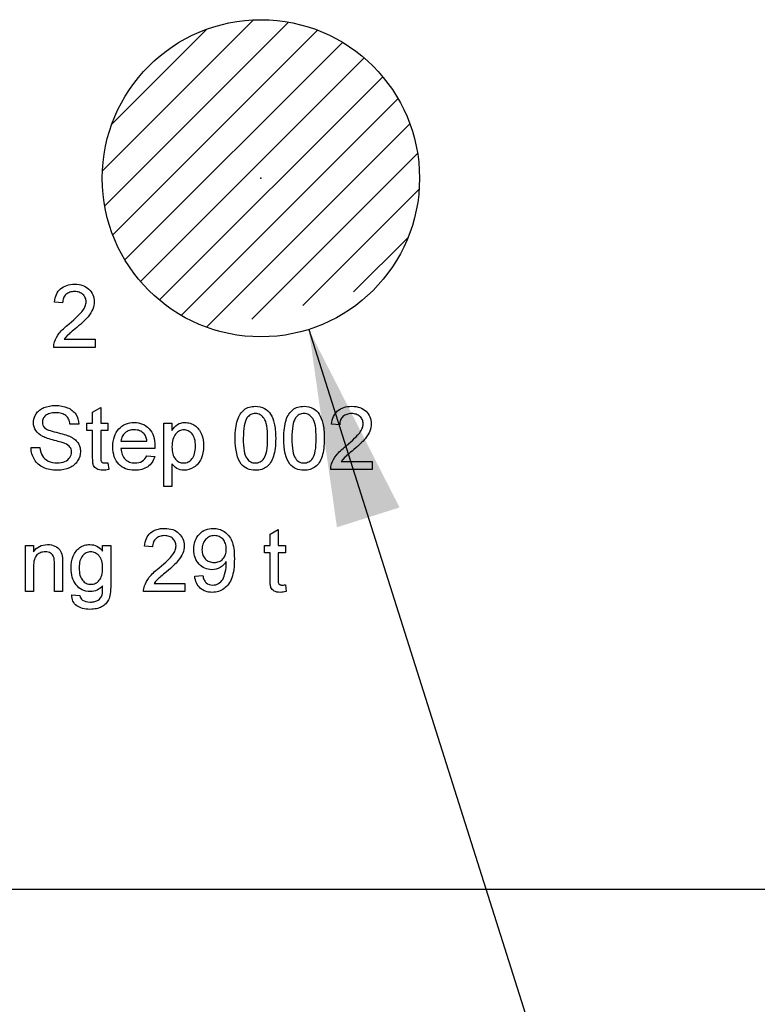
# Model space of a CAD drawing. Header units: inches. Extents: x 0.7 to 43.6, y 0.3 to 38.8.
# Tile 15 of 97: x 12.7 to 13.3, y 24 to 24.8. Entities that reach past the tile are written whole.
import ezdxf

# ---------------------------------------------------------------- set-up
doc = ezdxf.new("R2010")
doc.units = ezdxf.units.IN
doc.header["$MEASUREMENT"] = 0
doc.header["$PDSIZE"] = -1
doc.layers.add('SID-M-S', color=90, linetype='Continuous')
doc.styles.add('SLDTEXTSTYLE0', font='GOTHIC.TTF', dxfattribs={"width": 0.913})
doc.dimstyles.new('SLDDIMSTYLE1', dxfattribs={"dimtxt": 0.125, "dimasz": 0.156, "dimexe": 0, "dimexo": 0.0625, "dimgap": 0.03125, "dimtad": 0, "dimtih": 1, "dimtoh": 1, "dimdec": 4, "dimlfac": 2, "dimrnd": 1e-09, "dimzin": 4, "dimdsep": 46, "dimtxsty": 'SLDTEXTSTYLE0', "dimsah": 1, "dimcen": 0.09, "dimadec": 0, "dimazin": 1, "dimtfac": 1, "dimtdec": 4, "dimtofl": 0, "dimtmove": 0, "dimatfit": 3, "dimfxl": 0, "dimfrac": 2, "dimtolj": 1, "dimtzin": 12, "dimarcsym": 0})
doc.dimstyles.new('SLDDIMSTYLE2', dxfattribs={"dimtxt": 0.125, "dimasz": 0.156, "dimexe": 0, "dimexo": 0.0625, "dimgap": 0.03125, "dimtad": 0, "dimtih": 1, "dimtoh": 1, "dimdec": 4, "dimlfac": 2, "dimrnd": 1e-09, "dimzin": 4, "dimdsep": 46, "dimtxsty": 'SLDTEXTSTYLE0', "dimsah": 1, "dimcen": 0, "dimadec": 0, "dimazin": 1, "dimtfac": 1, "dimtdec": 4, "dimtofl": 0, "dimtmove": 0, "dimatfit": 3, "dimfxl": 0, "dimfrac": 2, "dimtolj": 1, "dimtzin": 12, "dimarcsym": 0})
doc.dimstyles.new('SLDDIMSTYLE4', dxfattribs={"dimtxt": 0.125, "dimasz": 0.156, "dimexe": 0, "dimexo": 0.0625, "dimgap": 0.03125, "dimtad": 0, "dimtih": 1, "dimtoh": 1, "dimdec": 4, "dimlfac": 2, "dimrnd": 1e-09, "dimzin": 12, "dimdsep": 46, "dimtxsty": 'SLDTEXTSTYLE0', "dimsah": 1, "dimcen": 0, "dimadec": 0, "dimazin": 3, "dimtfac": 1, "dimtdec": 4, "dimtofl": 0, "dimtmove": 0, "dimatfit": 3, "dimfxl": 0, "dimfrac": 2, "dimtolj": 1, "dimtzin": 12, "dimarcsym": 0})

# ---------------------------------------------------------------- blocks, each defined once
blk = doc.blocks.new('SW_HATCH_5')
at = {"color": 0, "linetype": 'Continuous', "lineweight": 18}
for p, q in [((0.03686, 0.0074), (-0.08251, -0.11198)), ((0.06457, 0.00564), (-0.08076, -0.13969)), ((0, 0), (-0.07512, -0.07512)), ((0.08765, -0.00073), (-0.07438, -0.16277)), ((0.10747, -0.01038), (-0.06474, -0.18259)), ((0.12458, -0.02273), (-0.05239, -0.1997)), ((0.13921, -0.03757), (-0.03755, -0.21433)), ((0.15135, -0.05489), (-0.02022, -0.22646)), ((0.16075, -0.07496), (-0.00016, -0.23586)), ((0.1668, -0.09836), (0.03576, -0.22941)), ((0.16805, -0.12658), (0.07601, -0.21862)), ((0.15926, -0.16483), (0.11625, -0.20784))]:
    blk.add_line(p, q, dxfattribs=at)
blk = doc.blocks.new('_D_4')
for p, q in [((12.95333, 24.52408), (13.2162, 23.69371)), ((13.2162, 23.69371), (13.3662, 23.69371))]:
    blk.add_line(p, q)
blk.add_solid([(12.95333, 24.52408), (12.97563, 24.36751), (13.0252, 24.3832)])
at = {"char_height": 0.125, "attachment_point": 1, "style": 'SLDTEXTSTYLE0'}
for s, insert in [('%%c', (13.3662, 23.75288)), ('.5020', (13.55471, 23.75479)), (' 2x', (13.97034, 23.75479))]:
    blk.add_mtext(s, dxfattribs=dict(at, insert=insert))
blk = doc.blocks.new('_D_5')
for p, q in [((11.80396, 24.59884), (12.07626, 23.69371)), ((12.07626, 23.69371), (12.22626, 23.69371))]:
    blk.add_line(p, q)
blk.add_solid([(11.80396, 24.59884), (11.82401, 24.44197), (11.8738, 24.45695)])
at = {"char_height": 0.125, "attachment_point": 1, "style": 'SLDTEXTSTYLE0'}
for s, insert in [('%%c', (12.23652, 23.8521)), ('.1875', (12.42504, 23.85401)), ('SENSOR', (12.22626, 23.65366))]:
    blk.add_mtext(s, dxfattribs=dict(at, insert=insert))
blk = doc.blocks.new('_D_6')
for p, q in [((10.66546, 24.59373), (10.66546, 23.12617)), ((16.60296, 24.59373), (16.60296, 23.12617)), ((10.66546, 23.25117), (12.51279, 23.25117)), ((16.60296, 23.25117), (13.87217, 23.25117))]:
    blk.add_line(p, q)
for points in [[(10.66546, 23.25117), (10.82146, 23.22517), (10.82146, 23.27717)], [(16.60296, 23.25117), (16.44696, 23.27717), (16.44696, 23.22517)]]:
    blk.add_solid(points)
at = {"char_height": 0.125, "attachment_point": 1, "style": 'SLDTEXTSTYLE0'}
for s, insert in [('11.8750', (12.51279, 23.31162)), (' MULTIPLE', (13.11314, 23.31162))]:
    blk.add_mtext(s, dxfattribs=dict(at, insert=insert))

msp = doc.modelspace()

# ---------------------------------------------------------------- linework, layer by layer
at = {"color": 7, "linetype": 'Continuous'}
msp.add_line((9.790459, 24.081229), (15.727959, 24.081229), dxfattribs=at)
at = {"color": 7, "linetype": 'Continuous', "flags": 128}
for points in [[(12.784208, 24.516281), (12.784209, 24.509871), (12.784209, 24.509871), (12.751517, 24.509871), (12.751517, 24.509871), (12.751537, 24.511013), (12.751657, 24.512145), (12.751867, 24.513237), (12.752188, 24.514318), (12.752188, 24.514318), (12.752859, 24.516061), (12.75372, 24.517794), (12.754742, 24.519487), (12.755954, 24.521169), (12.756645, 24.522011), (12.757416, 24.522882), (12.758267, 24.523773), (12.759199, 24.524685), (12.760211, 24.525626), (12.761292, 24.526588), (12.762464, 24.52757), (12.763716, 24.528571), (12.763716, 24.528571), (12.765639, 24.530204), (12.767392, 24.531746), (12.768985, 24.533189), (12.770407, 24.534541), (12.771659, 24.535793), (12.772751, 24.536945), (12.773682, 24.537996), (12.774443, 24.538958), (12.775084, 24.539869), (12.775635, 24.540771), (12.776096, 24.541662), (12.776477, 24.542543), (12.776777, 24.543425), (12.776987, 24.544296), (12.777118, 24.545158), (12.777158, 24.546009), (12.777158, 24.546009), (12.777118, 24.54685), (12.776997, 24.547652), (12.776807, 24.548423), (12.776527, 24.549154), (12.776176, 24.549855), (12.775735, 24.550526), (12.775225, 24.551157), (12.774634, 24.551758), (12.773983, 24.552309), (12.773272, 24.55278), (12.77252, 24.553191), (12.771729, 24.553521), (12.770878, 24.553771), (12.769976, 24.553952), (12.769035, 24.554062), (12.768043, 24.554102), (12.768043, 24.554102), (12.767001, 24.554062), (12.76601, 24.553952), (12.765068, 24.553771), (12.764187, 24.553511), (12.763346, 24.55317), (12.762574, 24.55276), (12.761843, 24.552279), (12.761172, 24.551718), (12.760571, 24.551097), (12.76004, 24.550416), (12.7596, 24.549675), (12.759239, 24.548884), (12.758949, 24.548032), (12.758738, 24.547121), (12.758618, 24.546149), (12.758568, 24.545128), (12.758568, 24.545128), (12.752158, 24.545769), (12.752158, 24.545769), (12.752378, 24.547441), (12.752699, 24.549004), (12.753139, 24.550466), (12.75368, 24.551828), (12.754341, 24.55309), (12.755102, 24.554252), (12.755984, 24.555304), (12.756965, 24.556255), (12.758057, 24.557107), (12.759229, 24.557838), (12.760501, 24.558459), (12.761863, 24.55897), (12.763306, 24.55936), (12.764838, 24.559641), (12.766471, 24.559811), (12.768183, 24.559871), (12.768183, 24.559871), (12.769916, 24.559811), (12.771549, 24.559621), (12.773091, 24.55931), (12.774544, 24.55888), (12.775906, 24.558319), (12.777168, 24.557638), (12.77834, 24.556836), (12.779421, 24.555905), (12.780393, 24.554883), (12.781234, 24.553802), (12.781945, 24.55266), (12.782536, 24.551468), (12.782987, 24.550206), (12.783308, 24.548884), (12.783508, 24.547511), (12.783568, 24.546069), (12.783568, 24.546069), (12.783498, 24.544587), (12.783288, 24.543114), (12.782927, 24.541652), (12.782436, 24.5402), (12.781785, 24.538747), (12.780944, 24.537245), (12.779912, 24.535713), (12.77869, 24.53413), (12.777979, 24.533299), (12.777148, 24.532397), (12.776196, 24.531436), (12.775134, 24.530394), (12.773953, 24.529292), (12.772651, 24.52811), (12.771228, 24.526868), (12.769696, 24.525556), (12.769696, 24.525556), (12.768384, 24.524485), (12.767202, 24.523503), (12.76613, 24.522602), (12.765169, 24.5218), (12.764337, 24.521089), (12.763616, 24.520468), (12.763015, 24.519927), (12.762534, 24.519487), (12.761002, 24.517894), (12.75975, 24.516281), (12.75975, 24.516281), (12.784209, 24.516281)], [(12.733568, 24.430571), (12.740619, 24.430571), (12.740619, 24.430571), (12.74089, 24.428678), (12.7413, 24.426965), (12.741841, 24.425423), (12.742512, 24.42406), (12.743364, 24.422858), (12.744415, 24.421767), (12.745677, 24.420805), (12.74714, 24.419954), (12.748762, 24.419273), (12.750475, 24.418782), (12.752288, 24.418491), (12.754201, 24.418391), (12.754201, 24.418391), (12.755894, 24.418461), (12.757486, 24.418692), (12.758969, 24.419052), (12.760351, 24.419573), (12.761603, 24.420224), (12.762675, 24.420985), (12.763586, 24.421857), (12.764317, 24.422838), (12.764888, 24.42388), (12.765299, 24.424942), (12.765539, 24.426024), (12.765619, 24.427115), (12.765619, 24.427115), (12.765539, 24.428197), (12.765319, 24.429209), (12.764928, 24.43014), (12.764397, 24.431011), (12.763686, 24.431813), (12.762765, 24.432564), (12.761633, 24.433245), (12.760291, 24.433866), (12.760291, 24.433866), (12.75976, 24.434076), (12.759079, 24.434307), (12.758267, 24.434577), (12.757316, 24.434868), (12.756214, 24.435178), (12.754982, 24.435519), (12.7536, 24.435889), (12.752088, 24.43629), (12.750555, 24.436701), (12.749133, 24.437101), (12.747821, 24.437502), (12.746619, 24.437893), (12.745517, 24.438283), (12.744526, 24.438664), (12.743644, 24.439034), (12.742873, 24.439405), (12.742873, 24.439405), (12.74113, 24.440397), (12.739618, 24.441488), (12.738346, 24.4427), (12.737314, 24.444022), (12.736513, 24.445445), (12.735952, 24.446957), (12.735601, 24.44854), (12.735491, 24.450212), (12.735491, 24.450212), (12.735621, 24.452065), (12.736022, 24.453858), (12.736683, 24.455581), (12.737604, 24.457243), (12.738165, 24.458035), (12.738786, 24.458786), (12.739467, 24.459477), (12.740219, 24.460128), (12.74102, 24.460719), (12.741881, 24.46127), (12.742813, 24.461761), (12.743794, 24.462211), (12.745888, 24.462953), (12.748101, 24.463483), (12.750415, 24.463794), (12.752849, 24.463904), (12.752849, 24.463904), (12.755513, 24.463794), (12.758017, 24.463463), (12.760351, 24.462903), (12.762524, 24.462131), (12.763536, 24.461661), (12.764497, 24.46115), (12.765389, 24.460579), (12.76623, 24.459948), (12.767001, 24.459277), (12.767713, 24.458546), (12.768374, 24.457764), (12.768965, 24.456933), (12.769966, 24.45516), (12.770697, 24.453277), (12.771178, 24.451274), (12.771388, 24.449161), (12.771388, 24.449161), (12.764337, 24.449161), (12.764337, 24.449161), (12.764187, 24.450232), (12.763967, 24.451244), (12.763666, 24.452185), (12.763306, 24.453057), (12.762875, 24.453858), (12.762374, 24.454589), (12.761793, 24.45526), (12.761152, 24.455861), (12.760431, 24.456392), (12.75963, 24.456853), (12.758748, 24.457243), (12.757787, 24.457564), (12.756745, 24.457814), (12.755623, 24.457995), (12.754411, 24.458095), (12.753129, 24.458135), (12.753129, 24.458135), (12.751797, 24.458105), (12.750555, 24.457995), (12.749403, 24.457824), (12.748352, 24.457584), (12.74739, 24.457274), (12.746519, 24.456903), (12.745747, 24.456452), (12.745066, 24.455941), (12.744475, 24.45538), (12.743965, 24.45479), (12.743524, 24.454179), (12.743173, 24.453538), (12.742893, 24.452856), (12.742703, 24.452155), (12.742582, 24.451434), (12.742542, 24.450673), (12.742542, 24.450673), (12.742653, 24.449391), (12.742993, 24.448229), (12.743554, 24.447177), (12.744335, 24.446256), (12.744335, 24.446256), (12.744866, 24.445825), (12.745567, 24.445384), (12.746449, 24.444944), (12.74751, 24.444503), (12.748742, 24.444062), (12.750155, 24.443612), (12.751747, 24.443161), (12.75351, 24.44271), (12.755303, 24.442259), (12.756955, 24.441829), (12.758468, 24.441418), (12.75985, 24.441018), (12.761092, 24.440627), (12.762194, 24.440246), (12.763165, 24.439886), (12.763997, 24.439545), (12.763997, 24.439545), (12.765068, 24.439034), (12.76607, 24.438483), (12.767001, 24.437903), (12.767853, 24.437292), (12.768634, 24.436641), (12.769345, 24.435959), (12.769986, 24.435248), (12.770547, 24.434497), (12.771048, 24.433716), (12.771479, 24.432915), (12.771839, 24.432073), (12.77214, 24.431212), (12.77237, 24.43031), (12.77254, 24.429389), (12.77264, 24.428437), (12.772671, 24.427456), (12.772671, 24.427456), (12.77253, 24.425503), (12.77211, 24.42362), (12.771409, 24.421777), (12.770427, 24.420004), (12.769836, 24.419153), (12.769185, 24.418351), (12.768464, 24.4176), (12.767693, 24.416899), (12.766851, 24.416238), (12.76596, 24.415637), (12.764998, 24.415076), (12.763977, 24.414565), (12.761803, 24.413714), (12.759509, 24.413113), (12.757076, 24.412742), (12.754511, 24.412622), (12.754511, 24.412622), (12.752879, 24.412652), (12.751316, 24.412752), (12.749814, 24.412913), (12.748382, 24.413143), (12.74702, 24.413443), (12.745727, 24.413804), (12.744495, 24.414225), (12.743334, 24.414715), (12.742242, 24.415276), (12.7412, 24.415897), (12.740229, 24.416588), (12.739317, 24.41735), (12.738456, 24.418171), (12.737665, 24.419062), (12.736933, 24.420014), (12.736262, 24.421036), (12.735661, 24.422107), (12.73513, 24.423209), (12.73468, 24.424351), (12.734309, 24.425533), (12.734009, 24.426735), (12.733788, 24.427977), (12.733638, 24.429259), (12.733568, 24.430571)], [(12.794463, 24.418552), (12.795106, 24.413173), (12.795106, 24.413173), (12.793874, 24.412933), (12.792713, 24.412762), (12.791621, 24.412652), (12.790589, 24.412622), (12.790589, 24.412622), (12.789057, 24.412692), (12.787705, 24.412882), (12.786533, 24.413213), (12.785541, 24.413664), (12.78471, 24.414225), (12.784019, 24.414866), (12.783448, 24.415597), (12.783017, 24.416398), (12.782847, 24.416879), (12.782697, 24.41748), (12.782576, 24.418191), (12.782466, 24.419032), (12.782386, 24.419974), (12.782336, 24.421046), (12.782296, 24.422227), (12.782286, 24.42353), (12.782286, 24.42353), (12.782286, 24.444032), (12.782286, 24.444032), (12.777799, 24.444032), (12.777799, 24.444032), (12.777799, 24.449802), (12.777799, 24.449802), (12.782286, 24.449802), (12.782286, 24.449802), (12.782286, 24.458696), (12.782286, 24.458696), (12.788696, 24.462342), (12.788696, 24.462342), (12.788696, 24.449802), (12.788696, 24.449802), (12.794465, 24.449802), (12.794465, 24.449802), (12.794465, 24.444032), (12.794465, 24.444032), (12.788696, 24.444032), (12.788696, 24.444032), (12.788696, 24.423299), (12.788696, 24.423299), (12.788716, 24.422127), (12.788776, 24.421186), (12.788866, 24.420475), (12.788997, 24.419994), (12.789397, 24.419333), (12.789978, 24.418822), (12.790359, 24.418632), (12.79082, 24.418501), (12.79135, 24.418421), (12.791951, 24.418391), (12.791951, 24.418391), (12.792462, 24.418401), (12.793053, 24.418431), (12.793724, 24.418481), (12.794465, 24.418552)], [(12.895106, 24.437923), (12.895136, 24.440066), (12.895217, 24.442119), (12.895357, 24.444062), (12.895557, 24.445895), (12.895808, 24.447638), (12.896118, 24.449271), (12.896479, 24.450803), (12.896899, 24.452235), (12.89737, 24.453578), (12.897901, 24.45483), (12.898492, 24.455991), (12.899133, 24.457073), (12.899824, 24.458055), (12.900565, 24.458966), (12.901366, 24.459778), (12.902228, 24.460509), (12.903139, 24.46115), (12.904111, 24.461711), (12.905132, 24.462191), (12.906224, 24.462572), (12.907366, 24.462872), (12.908558, 24.463093), (12.90982, 24.463223), (12.911132, 24.463263), (12.911132, 24.463263), (12.913055, 24.463163), (12.914888, 24.462862), (12.916611, 24.462352), (12.918233, 24.461651), (12.919726, 24.460759), (12.921038, 24.459697), (12.92219, 24.458445), (12.923161, 24.457023), (12.924013, 24.455431), (12.924774, 24.453668), (12.925455, 24.451745), (12.926046, 24.449651), (12.926306, 24.44852), (12.926537, 24.447288), (12.926727, 24.445965), (12.926877, 24.444543), (12.926997, 24.443031), (12.927088, 24.441428), (12.927138, 24.439725), (12.927158, 24.437923), (12.927158, 24.437923), (12.927128, 24.435789), (12.927048, 24.433756), (12.926907, 24.431833), (12.926717, 24.43), (12.926457, 24.428267), (12.926156, 24.426634), (12.925796, 24.425102), (12.925375, 24.42367), (12.924904, 24.422338), (12.924383, 24.421086), (12.923802, 24.419914), (12.923161, 24.418842), (12.92247, 24.41785), (12.921729, 24.416939), (12.920928, 24.416118), (12.920066, 24.415386), (12.919155, 24.414735), (12.918183, 24.414175), (12.917152, 24.413704), (12.91607, 24.413313), (12.914918, 24.413013), (12.913716, 24.412792), (12.912454, 24.412662), (12.911132, 24.412622), (12.911132, 24.412622), (12.909399, 24.412702), (12.907767, 24.412923), (12.906224, 24.413303), (12.904782, 24.413824), (12.90344, 24.414505), (12.902188, 24.415336), (12.901026, 24.416308), (12.899964, 24.41744), (12.899964, 24.41744), (12.898822, 24.419183), (12.897841, 24.421166), (12.896999, 24.423369), (12.896318, 24.425813), (12.895788, 24.428497), (12.895407, 24.431402), (12.895187, 24.434547), (12.895106, 24.437923)], [(12.933567, 24.437923), (12.933598, 24.440066), (12.933678, 24.442119), (12.933818, 24.444062), (12.934019, 24.445895), (12.934269, 24.447638), (12.93458, 24.449271), (12.93494, 24.450803), (12.935361, 24.452235), (12.935832, 24.453578), (12.936362, 24.45483), (12.936953, 24.455991), (12.937594, 24.457073), (12.938286, 24.458055), (12.939027, 24.458966), (12.939828, 24.459778), (12.940689, 24.460509), (12.941601, 24.46115), (12.942572, 24.461711), (12.943594, 24.462191), (12.944686, 24.462572), (12.945828, 24.462872), (12.94702, 24.463093), (12.948282, 24.463223), (12.949594, 24.463263), (12.949594, 24.463263), (12.951517, 24.463163), (12.95335, 24.462862), (12.955072, 24.462352), (12.956695, 24.461651), (12.958187, 24.460759), (12.959499, 24.459697), (12.960651, 24.458445), (12.961623, 24.457023), (12.962474, 24.455431), (12.963235, 24.453668), (12.963917, 24.451745), (12.964507, 24.449651), (12.964768, 24.44852), (12.964998, 24.447288), (12.965189, 24.445965), (12.965339, 24.444543), (12.965459, 24.443031), (12.965549, 24.441428), (12.965599, 24.439725), (12.965619, 24.437923), (12.965619, 24.437923), (12.965589, 24.435789), (12.965509, 24.433756), (12.965369, 24.431833), (12.965179, 24.43), (12.964918, 24.428267), (12.964618, 24.426634), (12.964257, 24.425102), (12.963836, 24.42367), (12.963366, 24.422338), (12.962845, 24.421086), (12.962264, 24.419914), (12.961623, 24.418842), (12.960932, 24.41785), (12.960191, 24.416939), (12.959389, 24.416118), (12.958528, 24.415386), (12.957616, 24.414735), (12.956645, 24.414175), (12.955613, 24.413704), (12.954532, 24.413313), (12.95338, 24.413013), (12.952178, 24.412792), (12.950916, 24.412662), (12.949594, 24.412622), (12.949594, 24.412622), (12.947861, 24.412702), (12.946228, 24.412923), (12.944686, 24.413303), (12.943243, 24.413824), (12.941901, 24.414505), (12.940649, 24.415336), (12.939487, 24.416308), (12.938426, 24.41744), (12.938426, 24.41744), (12.937284, 24.419183), (12.936302, 24.421166), (12.935461, 24.423369), (12.93478, 24.425813), (12.934249, 24.428497), (12.933868, 24.431402), (12.933648, 24.434547), (12.933568, 24.437923)], [(13.003436, 24.419673), (13.00344, 24.413263), (13.00344, 24.413263), (12.970747, 24.413263), (12.970747, 24.413263), (12.970767, 24.414405), (12.970888, 24.415537), (12.971098, 24.416628), (12.971419, 24.41771), (12.971419, 24.41771), (12.97209, 24.419453), (12.972951, 24.421186), (12.973973, 24.422878), (12.975185, 24.424561), (12.975876, 24.425403), (12.976647, 24.426274), (12.977498, 24.427165), (12.97843, 24.428077), (12.979441, 24.429018), (12.980523, 24.42998), (12.981695, 24.430961), (12.982947, 24.431963), (12.982947, 24.431963), (12.98487, 24.433596), (12.986623, 24.435138), (12.988215, 24.43658), (12.989638, 24.437933), (12.99089, 24.439185), (12.991981, 24.440336), (12.992913, 24.441388), (12.993674, 24.44235), (12.994315, 24.443261), (12.994866, 24.444163), (12.995327, 24.445054), (12.995707, 24.445935), (12.996008, 24.446817), (12.996218, 24.447688), (12.996348, 24.44855), (12.996388, 24.449401), (12.996388, 24.449401), (12.996348, 24.450242), (12.996228, 24.451044), (12.996038, 24.451815), (12.995757, 24.452546), (12.995407, 24.453247), (12.994966, 24.453918), (12.994455, 24.454549), (12.993864, 24.45515), (12.993213, 24.455701), (12.992502, 24.456172), (12.991751, 24.456582), (12.99096, 24.456913), (12.990108, 24.457163), (12.989207, 24.457344), (12.988265, 24.457454), (12.987274, 24.457494), (12.987274, 24.457494), (12.986232, 24.457454), (12.985241, 24.457344), (12.984299, 24.457163), (12.983418, 24.456903), (12.982576, 24.456562), (12.981805, 24.456152), (12.981074, 24.455671), (12.980403, 24.45511), (12.979802, 24.454489), (12.979271, 24.453808), (12.97883, 24.453067), (12.97847, 24.452276), (12.978179, 24.451424), (12.977969, 24.450513), (12.977849, 24.449541), (12.977799, 24.44852), (12.977799, 24.44852), (12.971388, 24.449161), (12.971388, 24.449161), (12.971609, 24.450833), (12.971929, 24.452396), (12.97237, 24.453858), (12.972911, 24.45522), (12.973572, 24.456482), (12.974333, 24.457644), (12.975215, 24.458696), (12.976196, 24.459647), (12.977288, 24.460499), (12.97846, 24.46123), (12.979732, 24.461851), (12.981094, 24.462362), (12.982536, 24.462752), (12.984069, 24.463033), (12.985701, 24.463203), (12.987414, 24.463263), (12.987414, 24.463263), (12.989147, 24.463203), (12.99078, 24.463013), (12.992322, 24.462702), (12.993774, 24.462272), (12.995136, 24.461711), (12.996399, 24.46103), (12.99757, 24.460228), (12.998652, 24.459297), (12.999624, 24.458275), (13.000465, 24.457193), (13.001176, 24.456052), (13.001767, 24.45486), (13.002218, 24.453598), (13.002538, 24.452276), (13.002739, 24.450903), (13.002799, 24.449461), (13.002799, 24.449461), (13.002729, 24.447979), (13.002518, 24.446506), (13.002158, 24.445044), (13.001667, 24.443592), (13.001016, 24.442139), (13.000175, 24.440637), (12.999143, 24.439104), (12.997921, 24.437522), (12.99721, 24.436691), (12.996378, 24.435789), (12.995427, 24.434828), (12.994365, 24.433786), (12.993183, 24.432684), (12.991881, 24.431502), (12.990459, 24.43026), (12.988927, 24.428948), (12.988927, 24.428948), (12.987614, 24.427876), (12.986433, 24.426895), (12.985361, 24.425993), (12.984399, 24.425192), (12.983568, 24.424481), (12.982847, 24.42386), (12.982246, 24.423319), (12.981765, 24.422878), (12.980233, 24.421286), (12.978981, 24.419673), (12.978981, 24.419673), (13.00344, 24.419673)], [(12.901517, 24.437943), (12.901557, 24.435058), (12.901687, 24.432424), (12.901907, 24.43006), (12.902208, 24.427947), (12.902598, 24.426104), (12.903079, 24.424521), (12.90364, 24.423189), (12.904291, 24.422127), (12.905002, 24.421256), (12.905763, 24.420495), (12.906555, 24.419854), (12.907386, 24.419323), (12.908267, 24.418912), (12.909179, 24.418622), (12.91014, 24.418451), (12.911132, 24.418391), (12.911132, 24.418391), (12.912124, 24.418451), (12.913085, 24.418622), (12.913997, 24.418922), (12.914878, 24.419333), (12.915709, 24.419854), (12.916501, 24.420495), (12.917262, 24.421256), (12.917973, 24.422137), (12.918624, 24.423209), (12.919185, 24.424531), (12.919666, 24.426124), (12.920056, 24.427967), (12.920357, 24.43007), (12.920577, 24.432434), (12.920707, 24.435058), (12.920747, 24.437943), (12.920747, 24.437943), (12.920707, 24.440767), (12.920577, 24.443351), (12.920367, 24.445675), (12.920076, 24.447758), (12.919696, 24.449601), (12.919235, 24.451184), (12.918684, 24.452526), (12.918053, 24.453618), (12.917352, 24.454529), (12.916611, 24.45531), (12.91581, 24.455981), (12.914958, 24.456522), (12.914057, 24.456953), (12.913115, 24.457253), (12.912114, 24.457434), (12.911062, 24.457494), (12.911062, 24.457494), (12.91007, 24.457444), (12.909119, 24.457284), (12.908217, 24.457013), (12.907366, 24.456643), (12.906555, 24.456152), (12.905794, 24.455571), (12.905082, 24.45487), (12.904411, 24.454068), (12.904411, 24.454068), (12.90373, 24.452856), (12.903149, 24.451424), (12.902649, 24.449751), (12.902238, 24.447858), (12.901927, 24.445725), (12.901697, 24.443361), (12.901567, 24.440767), (12.901517, 24.437943)], [(12.939978, 24.437943), (12.940018, 24.435058), (12.940149, 24.432424), (12.940369, 24.43006), (12.940669, 24.427947), (12.94106, 24.426104), (12.941541, 24.424521), (12.942102, 24.423189), (12.942753, 24.422127), (12.943464, 24.421256), (12.944225, 24.420495), (12.945016, 24.419854), (12.945848, 24.419323), (12.946729, 24.418912), (12.94764, 24.418622), (12.948602, 24.418451), (12.949594, 24.418391), (12.949594, 24.418391), (12.950585, 24.418451), (12.951547, 24.418622), (12.952458, 24.418922), (12.95334, 24.419333), (12.954171, 24.419854), (12.954962, 24.420495), (12.955723, 24.421256), (12.956435, 24.422137), (12.957086, 24.423209), (12.957647, 24.424531), (12.958127, 24.426124), (12.958518, 24.427967), (12.958818, 24.43007), (12.959039, 24.432434), (12.959169, 24.435058), (12.959209, 24.437943), (12.959209, 24.437943), (12.959169, 24.440767), (12.959039, 24.443351), (12.958828, 24.445675), (12.958538, 24.447758), (12.958157, 24.449601), (12.957697, 24.451184), (12.957146, 24.452526), (12.956515, 24.453618), (12.955814, 24.454529), (12.955072, 24.45531), (12.954271, 24.455981), (12.95342, 24.456522), (12.952518, 24.456953), (12.951577, 24.457253), (12.950575, 24.457434), (12.949524, 24.457494), (12.949524, 24.457494), (12.948532, 24.457444), (12.94758, 24.457284), (12.946679, 24.457013), (12.945828, 24.456643), (12.945016, 24.456152), (12.944255, 24.455571), (12.943544, 24.45487), (12.942873, 24.454068), (12.942873, 24.454068), (12.942192, 24.452856), (12.941611, 24.451424), (12.94111, 24.449751), (12.940699, 24.447858), (12.940389, 24.445725), (12.940159, 24.443361), (12.940028, 24.440767), (12.939978, 24.437943)], [(12.825162, 24.424161), (12.831445, 24.42352), (12.831445, 24.42352), (12.831034, 24.422257), (12.830533, 24.421076), (12.829962, 24.419964), (12.829301, 24.418922), (12.82857, 24.417951), (12.827759, 24.417049), (12.826857, 24.416228), (12.825886, 24.415477), (12.824834, 24.414806), (12.823722, 24.414225), (12.82253, 24.413734), (12.821278, 24.413333), (12.819946, 24.413023), (12.818544, 24.412802), (12.817082, 24.412662), (12.815539, 24.412622), (12.815539, 24.412622), (12.813606, 24.412702), (12.811783, 24.412933), (12.81005, 24.413313), (12.808428, 24.413844), (12.806905, 24.414535), (12.805493, 24.415376), (12.804171, 24.416368), (12.802959, 24.41751), (12.801867, 24.418792), (12.800926, 24.420204), (12.800124, 24.421727), (12.799473, 24.423379), (12.798963, 24.425162), (12.798602, 24.427055), (12.798382, 24.429078), (12.798312, 24.431222), (12.798312, 24.431222), (12.798382, 24.433445), (12.798602, 24.435529), (12.798973, 24.437492), (12.799483, 24.439335), (12.800145, 24.441038), (12.800956, 24.44262), (12.801907, 24.444072), (12.803009, 24.445395), (12.804231, 24.446576), (12.805533, 24.447608), (12.806925, 24.448469), (12.808408, 24.449181), (12.80997, 24.449731), (12.811623, 24.450132), (12.813366, 24.450362), (12.815199, 24.450443), (12.815199, 24.450443), (12.816971, 24.450362), (12.818654, 24.450132), (12.820267, 24.449751), (12.821789, 24.449211), (12.823221, 24.448509), (12.824584, 24.447658), (12.825856, 24.446657), (12.827048, 24.445495), (12.828129, 24.444193), (12.829061, 24.44277), (12.829852, 24.441218), (12.830493, 24.439545), (12.830994, 24.437732), (12.831354, 24.435809), (12.831575, 24.433756), (12.831645, 24.431572), (12.831645, 24.431572), (12.831635, 24.430891), (12.831615, 24.42993), (12.831615, 24.42993), (12.804722, 24.42993), (12.804722, 24.42993), (12.804852, 24.428578), (12.805062, 24.427296), (12.805353, 24.426104), (12.805733, 24.424992), (12.806194, 24.42396), (12.806745, 24.423019), (12.807376, 24.422147), (12.808087, 24.421366), (12.808868, 24.420665), (12.80969, 24.420064), (12.810571, 24.419553), (12.811493, 24.419132), (12.812454, 24.418812), (12.813466, 24.418582), (12.814528, 24.418441), (12.815639, 24.418391), (12.815639, 24.418391), (12.817262, 24.418481), (12.818764, 24.418732), (12.820136, 24.419163), (12.821388, 24.419764), (12.82252, 24.420555), (12.823522, 24.421556), (12.824403, 24.422758), (12.825165, 24.424161)], [(12.838692, 24.399802), (12.838696, 24.449802), (12.838696, 24.449802), (12.845106, 24.449802), (12.845106, 24.449802), (12.845106, 24.444002), (12.845106, 24.444002), (12.846098, 24.445515), (12.84714, 24.446827), (12.848251, 24.447929), (12.849423, 24.44883), (12.850695, 24.449531), (12.852088, 24.450042), (12.85361, 24.450342), (12.855263, 24.450443), (12.855263, 24.450443), (12.856364, 24.450403), (12.857436, 24.450292), (12.858478, 24.450112), (12.859489, 24.449852), (12.860461, 24.449511), (12.861392, 24.4491), (12.862304, 24.44862), (12.863175, 24.448059), (12.864007, 24.447428), (12.864788, 24.446747), (12.865509, 24.445995), (12.86619, 24.445184), (12.866811, 24.444313), (12.867372, 24.443381), (12.867893, 24.44238), (12.868354, 24.441328), (12.869125, 24.439104), (12.869666, 24.436771), (12.869996, 24.434337), (12.870106, 24.431803), (12.870106, 24.431803), (12.869986, 24.429098), (12.869616, 24.426534), (12.868995, 24.4241), (12.868133, 24.421807), (12.867612, 24.420725), (12.867032, 24.419713), (12.866401, 24.418762), (12.865719, 24.41788), (12.864968, 24.417059), (12.864167, 24.416298), (12.863316, 24.415607), (12.862404, 24.414986), (12.860501, 24.413954), (12.858558, 24.413213), (12.856555, 24.412772), (12.854511, 24.412622), (12.854511, 24.412622), (12.853029, 24.412712), (12.851637, 24.412993), (12.850305, 24.413453), (12.849063, 24.414104), (12.847911, 24.414896), (12.846869, 24.415787), (12.845938, 24.416769), (12.845106, 24.41785), (12.845106, 24.41785), (12.845106, 24.399802), (12.845106, 24.399802), (12.838696, 24.399802)], [(12.804718, 24.435699), (12.825235, 24.435699), (12.825235, 24.435699), (12.825104, 24.436651), (12.824934, 24.437552), (12.824714, 24.438383), (12.824443, 24.439155), (12.824123, 24.439856), (12.823752, 24.440507), (12.823342, 24.441088), (12.822881, 24.441608), (12.822881, 24.441608), (12.82211, 24.44233), (12.821288, 24.442951), (12.820407, 24.443471), (12.819465, 24.443912), (12.818474, 24.444243), (12.817432, 24.444483), (12.81633, 24.444623), (12.815169, 24.444673), (12.815169, 24.444673), (12.814117, 24.444633), (12.813115, 24.444523), (12.812144, 24.444333), (12.811222, 24.444062), (12.810341, 24.443722), (12.809509, 24.443301), (12.808708, 24.4428), (12.807957, 24.442229), (12.807266, 24.441588), (12.806655, 24.440907), (12.806134, 24.440166), (12.805683, 24.439375), (12.805323, 24.438534), (12.805042, 24.437642), (12.804842, 24.436691), (12.804722, 24.435699)], [(12.845103, 24.431232), (12.845147, 24.429639), (12.845277, 24.428157), (12.845487, 24.426785), (12.845778, 24.425523), (12.846158, 24.424361), (12.846619, 24.423309), (12.84716, 24.422368), (12.847791, 24.421526), (12.848482, 24.420795), (12.849203, 24.420154), (12.849964, 24.419613), (12.850755, 24.419173), (12.851587, 24.418832), (12.852458, 24.418592), (12.85336, 24.418441), (12.854291, 24.418391), (12.854291, 24.418391), (12.855243, 24.418441), (12.856164, 24.418592), (12.857046, 24.418852), (12.857887, 24.419203), (12.858698, 24.419663), (12.859479, 24.420214), (12.860221, 24.420875), (12.860932, 24.421636), (12.861583, 24.422508), (12.862144, 24.423489), (12.862614, 24.424581), (12.863005, 24.425783), (12.863306, 24.427095), (12.863526, 24.428528), (12.863656, 24.43006), (12.863696, 24.431713), (12.863696, 24.431713), (12.863656, 24.433285), (12.863526, 24.434757), (12.863316, 24.43612), (12.863025, 24.437392), (12.862645, 24.438554), (12.862174, 24.439615), (12.861623, 24.440577), (12.860992, 24.441438), (12.860301, 24.442199), (12.85958, 24.44285), (12.858818, 24.443411), (12.858037, 24.443862), (12.857216, 24.444223), (12.856354, 24.444473), (12.855473, 24.444623), (12.854552, 24.444673), (12.854552, 24.444673), (12.85363, 24.444623), (12.852739, 24.444463), (12.851877, 24.444193), (12.851046, 24.443812), (12.850235, 24.443331), (12.849443, 24.44274), (12.848692, 24.442039), (12.847961, 24.441228), (12.84729, 24.440316), (12.846709, 24.439315), (12.846218, 24.438213), (12.845818, 24.437011), (12.845507, 24.435709), (12.845287, 24.434317), (12.845147, 24.432824), (12.845106, 24.431232)], [(12.855358, 24.323065), (12.855363, 24.316655), (12.855363, 24.316655), (12.822671, 24.316655), (12.822671, 24.316655), (12.822691, 24.317797), (12.822811, 24.318929), (12.823021, 24.32002), (12.823342, 24.321102), (12.823342, 24.321102), (12.824013, 24.322845), (12.824874, 24.324578), (12.825896, 24.32627), (12.827108, 24.327953), (12.827799, 24.328794), (12.82857, 24.329666), (12.829421, 24.330557), (12.830353, 24.331469), (12.831364, 24.33241), (12.832446, 24.333372), (12.833618, 24.334353), (12.83487, 24.335355), (12.83487, 24.335355), (12.836793, 24.336988), (12.838546, 24.33853), (12.840138, 24.339972), (12.841561, 24.341324), (12.842813, 24.342576), (12.843905, 24.343728), (12.844836, 24.34478), (12.845597, 24.345742), (12.846238, 24.346653), (12.846789, 24.347554), (12.84725, 24.348446), (12.84763, 24.349327), (12.847931, 24.350209), (12.848141, 24.35108), (12.848272, 24.351941), (12.848312, 24.352793), (12.848312, 24.352793), (12.848272, 24.353634), (12.848151, 24.354435), (12.847961, 24.355207), (12.847681, 24.355938), (12.84733, 24.356639), (12.846889, 24.35731), (12.846378, 24.357941), (12.845788, 24.358542), (12.845136, 24.359093), (12.844425, 24.359564), (12.843674, 24.359974), (12.842883, 24.360305), (12.842032, 24.360555), (12.84113, 24.360736), (12.840189, 24.360846), (12.839197, 24.360886), (12.839197, 24.360886), (12.838155, 24.360846), (12.837164, 24.360736), (12.836222, 24.360555), (12.835341, 24.360295), (12.834499, 24.359954), (12.833728, 24.359544), (12.832997, 24.359063), (12.832326, 24.358502), (12.831725, 24.357881), (12.831194, 24.3572), (12.830753, 24.356459), (12.830393, 24.355667), (12.830102, 24.354816), (12.829892, 24.353905), (12.829772, 24.352933), (12.829722, 24.351911), (12.829722, 24.351911), (12.823312, 24.352552), (12.823312, 24.352552), (12.823532, 24.354225), (12.823852, 24.355788), (12.824293, 24.35725), (12.824834, 24.358612), (12.825495, 24.359874), (12.826256, 24.361036), (12.827138, 24.362088), (12.828119, 24.363039), (12.829211, 24.363891), (12.830383, 24.364622), (12.831655, 24.365243), (12.833017, 24.365754), (12.834459, 24.366144), (12.835992, 24.366425), (12.837624, 24.366595), (12.839337, 24.366655), (12.839337, 24.366655), (12.84107, 24.366595), (12.842703, 24.366405), (12.844245, 24.366094), (12.845697, 24.365663), (12.84706, 24.365103), (12.848322, 24.364421), (12.849493, 24.36362), (12.850575, 24.362689), (12.851547, 24.361667), (12.852388, 24.360585), (12.853099, 24.359443), (12.85369, 24.358252), (12.854141, 24.35699), (12.854461, 24.355667), (12.854662, 24.354295), (12.854722, 24.352853), (12.854722, 24.352853), (12.854652, 24.351371), (12.854441, 24.349898), (12.854081, 24.348436), (12.85359, 24.346984), (12.852939, 24.345531), (12.852098, 24.344029), (12.851066, 24.342496), (12.849844, 24.340914), (12.849133, 24.340082), (12.848302, 24.339181), (12.84735, 24.338219), (12.846288, 24.337178), (12.845106, 24.336076), (12.843804, 24.334894), (12.842382, 24.333652), (12.84085, 24.33234), (12.84085, 24.33234), (12.839538, 24.331268), (12.838356, 24.330287), (12.837284, 24.329385), (12.836322, 24.328584), (12.835491, 24.327873), (12.83477, 24.327252), (12.834169, 24.326711), (12.833688, 24.32627), (12.832156, 24.324678), (12.830904, 24.323065), (12.830904, 24.323065), (12.855363, 24.323065)], [(12.863051, 24.328834), (12.869465, 24.329475), (12.869465, 24.329475), (12.869656, 24.328494), (12.869896, 24.327592), (12.870167, 24.326751), (12.870487, 24.32599), (12.870838, 24.325289), (12.871228, 24.324658), (12.871669, 24.324097), (12.87214, 24.323606), (12.873191, 24.322805), (12.874393, 24.322244), (12.875725, 24.321893), (12.877198, 24.321783), (12.877198, 24.321783), (12.87849, 24.321863), (12.879722, 24.322094), (12.880884, 24.322474), (12.881985, 24.323015), (12.882997, 24.323686), (12.883878, 24.324467), (12.88463, 24.325339), (12.885251, 24.32632), (12.885792, 24.327452), (12.886302, 24.328764), (12.886783, 24.330257), (12.887224, 24.331939), (12.887604, 24.333732), (12.887875, 24.335545), (12.888035, 24.337398), (12.888085, 24.339271), (12.888085, 24.339271), (12.888075, 24.339782), (12.888055, 24.340493), (12.888055, 24.340493), (12.887094, 24.339111), (12.885972, 24.337859), (12.88468, 24.336747), (12.883227, 24.335776), (12.881665, 24.334984), (12.880042, 24.334413), (12.87836, 24.334073), (12.876607, 24.333963), (12.876607, 24.333963), (12.875145, 24.334033), (12.873742, 24.334243), (12.8724, 24.334584), (12.871118, 24.335074), (12.869886, 24.335695), (12.868704, 24.336457), (12.867592, 24.337348), (12.866531, 24.33839), (12.865569, 24.339542), (12.864728, 24.340784), (12.864027, 24.342106), (12.863446, 24.343518), (12.862995, 24.34502), (12.862675, 24.346613), (12.862474, 24.348296), (12.862414, 24.350058), (12.862414, 24.350058), (12.862484, 24.351881), (12.862685, 24.353614), (12.863025, 24.355257), (12.863506, 24.356799), (12.864117, 24.358262), (12.864868, 24.359624), (12.865759, 24.360906), (12.866781, 24.362088), (12.867913, 24.363159), (12.869105, 24.364091), (12.870377, 24.364872), (12.871709, 24.365513), (12.873111, 24.366014), (12.874584, 24.366375), (12.876126, 24.366585), (12.877739, 24.366655), (12.877739, 24.366655), (12.878911, 24.366615), (12.880062, 24.366495), (12.881194, 24.366284), (12.882296, 24.366004), (12.883368, 24.365633), (12.884409, 24.365193), (12.885431, 24.364662), (12.886433, 24.364051), (12.887394, 24.36337), (12.888286, 24.362609), (12.889127, 24.361787), (12.889908, 24.360896), (12.890619, 24.359924), (12.89128, 24.358893), (12.891881, 24.357791), (12.892422, 24.356619), (12.892903, 24.355347), (12.893314, 24.353945), (12.893664, 24.352402), (12.893955, 24.350719), (12.894175, 24.348907), (12.894335, 24.346963), (12.894435, 24.34488), (12.894465, 24.342667), (12.894465, 24.342667), (12.894435, 24.340353), (12.894335, 24.338159), (12.894175, 24.336086), (12.893955, 24.334133), (12.893664, 24.3323), (12.893314, 24.330587), (12.892903, 24.329005), (12.892422, 24.327532), (12.891881, 24.32617), (12.89128, 24.324888), (12.890609, 24.323686), (12.889878, 24.322574), (12.889087, 24.321543), (12.888235, 24.320601), (12.887314, 24.31974), (12.886332, 24.318959), (12.885301, 24.318268), (12.884229, 24.317667), (12.883107, 24.317166), (12.881945, 24.316755), (12.880743, 24.316425), (12.879491, 24.316194), (12.878199, 24.316064), (12.876867, 24.316014), (12.876867, 24.316014), (12.875455, 24.316064), (12.874113, 24.316224), (12.872841, 24.316485), (12.871629, 24.316855), (12.870477, 24.317326), (12.869405, 24.317907), (12.868394, 24.318588), (12.867442, 24.319379), (12.866581, 24.320261), (12.8658, 24.321232), (12.865118, 24.322284), (12.864528, 24.323426), (12.864017, 24.324648), (12.863606, 24.32596), (12.863286, 24.327352), (12.863055, 24.328834)], [(12.888052, 24.350199), (12.888015, 24.351401), (12.887895, 24.352532), (12.887695, 24.353604), (12.887414, 24.354606), (12.887044, 24.355547), (12.886603, 24.356429), (12.886072, 24.35725), (12.885471, 24.358001), (12.8848, 24.358682), (12.884089, 24.359263), (12.883318, 24.359764), (12.882496, 24.360165), (12.881625, 24.360485), (12.880713, 24.360705), (12.879742, 24.360846), (12.87872, 24.360886), (12.87872, 24.360886), (12.877669, 24.360836), (12.876657, 24.360695), (12.875705, 24.360445), (12.874794, 24.360105), (12.873923, 24.359674), (12.873111, 24.359133), (12.87234, 24.358502), (12.871619, 24.357771), (12.870968, 24.356969), (12.870397, 24.356108), (12.869916, 24.355187), (12.869526, 24.354205), (12.869215, 24.353173), (12.868995, 24.352082), (12.868864, 24.35093), (12.868824, 24.349718), (12.868824, 24.349718), (12.868864, 24.348636), (12.868995, 24.347605), (12.869195, 24.346623), (12.869485, 24.345701), (12.869856, 24.34482), (12.870317, 24.343999), (12.870848, 24.343228), (12.871469, 24.342506), (12.87216, 24.341855), (12.872901, 24.341294), (12.873702, 24.340814), (12.874564, 24.340423), (12.875475, 24.340123), (12.876447, 24.339902), (12.877478, 24.339772), (12.87856, 24.339732), (12.87856, 24.339732), (12.879572, 24.339772), (12.880543, 24.339902), (12.881465, 24.340123), (12.882336, 24.340423), (12.883167, 24.340814), (12.883949, 24.341294), (12.88469, 24.341855), (12.885381, 24.342506), (12.886012, 24.343238), (12.886553, 24.344029), (12.887013, 24.34489), (12.887384, 24.345822), (12.887675, 24.346813), (12.887885, 24.347875), (12.888015, 24.349007), (12.888055, 24.350199)], [(12.934848, 24.321943), (12.935491, 24.316565), (12.935491, 24.316565), (12.934259, 24.316324), (12.933097, 24.316154), (12.932005, 24.316044), (12.930974, 24.316014), (12.930974, 24.316014), (12.929441, 24.316084), (12.928089, 24.316274), (12.926917, 24.316605), (12.925926, 24.317056), (12.925094, 24.317617), (12.924403, 24.318258), (12.923832, 24.318989), (12.923402, 24.31979), (12.923231, 24.320271), (12.923081, 24.320872), (12.922961, 24.321583), (12.922851, 24.322424), (12.922771, 24.323366), (12.922721, 24.324437), (12.922681, 24.325619), (12.922671, 24.326921), (12.922671, 24.326921), (12.922671, 24.347424), (12.922671, 24.347424), (12.918183, 24.347424), (12.918183, 24.347424), (12.918183, 24.353193), (12.918183, 24.353193), (12.922671, 24.353193), (12.922671, 24.353193), (12.922671, 24.362088), (12.922671, 24.362088), (12.929081, 24.365734), (12.929081, 24.365734), (12.929081, 24.353193), (12.929081, 24.353193), (12.93485, 24.353193), (12.93485, 24.353193), (12.93485, 24.347424), (12.93485, 24.347424), (12.929081, 24.347424), (12.929081, 24.347424), (12.929081, 24.326691), (12.929081, 24.326691), (12.929101, 24.325519), (12.929161, 24.324578), (12.929251, 24.323867), (12.929381, 24.323386), (12.929782, 24.322725), (12.930363, 24.322214), (12.930743, 24.322024), (12.931204, 24.321893), (12.931735, 24.321813), (12.932336, 24.321783), (12.932336, 24.321783), (12.932847, 24.321793), (12.933438, 24.321823), (12.934109, 24.321873), (12.93485, 24.321943)], [(12.729076, 24.316655), (12.729081, 24.353193), (12.729081, 24.353193), (12.735491, 24.353193), (12.735491, 24.353193), (12.735491, 24.348095), (12.735491, 24.348095), (12.736513, 24.349437), (12.737634, 24.350609), (12.738866, 24.351591), (12.740199, 24.352402), (12.741641, 24.353023), (12.743193, 24.353474), (12.744856, 24.353744), (12.746619, 24.353834), (12.746619, 24.353834), (12.748161, 24.353764), (12.749654, 24.353544), (12.751066, 24.353173), (12.752428, 24.352653), (12.75367, 24.352012), (12.754752, 24.35129), (12.755653, 24.350459), (12.756395, 24.349548), (12.757005, 24.348546), (12.757516, 24.347454), (12.757927, 24.346272), (12.758237, 24.345), (12.758237, 24.345), (12.758318, 24.34453), (12.758378, 24.343989), (12.758438, 24.343358), (12.758488, 24.342647), (12.758518, 24.341855), (12.758548, 24.340994), (12.758558, 24.340042), (12.758568, 24.339011), (12.758568, 24.339011), (12.758568, 24.316655), (12.758568, 24.316655), (12.752158, 24.316655), (12.752158, 24.316655), (12.752158, 24.33847), (12.752158, 24.33847), (12.752118, 24.340213), (12.751987, 24.341715), (12.751767, 24.342987), (12.751457, 24.344029), (12.751046, 24.3449), (12.750495, 24.345681), (12.749814, 24.346373), (12.748993, 24.346963), (12.748071, 24.347444), (12.74707, 24.347795), (12.745988, 24.347995), (12.744836, 24.348065), (12.744836, 24.348065), (12.743895, 24.348025), (12.742993, 24.347915), (12.742122, 24.347715), (12.74128, 24.347454), (12.740479, 24.347104), (12.739708, 24.346683), (12.738967, 24.346182), (12.738255, 24.345601), (12.737604, 24.34492), (12.737044, 24.344089), (12.736573, 24.343127), (12.736182, 24.342036), (12.735882, 24.340794), (12.735661, 24.339411), (12.735531, 24.337899), (12.735491, 24.336246), (12.735491, 24.336246), (12.735491, 24.316655), (12.735491, 24.316655), (12.729081, 24.316655)], [(12.765857, 24.314091), (12.77227, 24.31345), (12.77227, 24.31345), (12.77253, 24.312298), (12.772961, 24.311316), (12.773542, 24.310495), (12.774293, 24.309844), (12.774293, 24.309844), (12.775505, 24.309183), (12.776917, 24.308702), (12.77853, 24.308422), (12.780353, 24.308322), (12.780353, 24.308322), (12.781354, 24.308342), (12.782306, 24.308422), (12.783187, 24.308532), (12.784019, 24.308702), (12.78479, 24.308913), (12.785501, 24.309183), (12.786152, 24.309484), (12.786743, 24.309844), (12.787775, 24.310685), (12.788636, 24.311677), (12.789297, 24.312819), (12.789788, 24.314111), (12.789788, 24.314111), (12.789898, 24.314592), (12.789988, 24.315183), (12.790068, 24.315884), (12.790128, 24.316705), (12.790179, 24.317647), (12.790209, 24.318698), (12.790219, 24.31986), (12.790219, 24.321142), (12.790219, 24.321142), (12.789207, 24.32009), (12.788135, 24.319179), (12.787013, 24.318408), (12.785822, 24.317777), (12.78457, 24.317286), (12.783257, 24.316935), (12.781885, 24.316725), (12.780453, 24.316655), (12.780453, 24.316655), (12.77869, 24.316735), (12.777028, 24.316996), (12.775465, 24.317416), (12.774013, 24.318007), (12.772651, 24.318768), (12.771399, 24.3197), (12.770257, 24.320792), (12.769205, 24.322064), (12.768274, 24.323446), (12.767462, 24.324898), (12.766771, 24.326421), (12.76622, 24.328013), (12.76578, 24.329666), (12.765469, 24.331389), (12.765279, 24.333181), (12.765219, 24.335034), (12.765219, 24.335034), (12.765329, 24.337588), (12.765669, 24.340042), (12.76622, 24.342386), (12.767001, 24.34464), (12.767472, 24.345711), (12.767993, 24.346713), (12.768574, 24.347655), (12.769195, 24.348536), (12.769866, 24.349357), (12.770587, 24.350109), (12.771358, 24.3508), (12.77218, 24.351431), (12.773051, 24.351992), (12.773953, 24.352482), (12.774894, 24.352893), (12.775876, 24.353234), (12.776887, 24.353494), (12.777939, 24.353684), (12.779031, 24.353794), (12.780153, 24.353834), (12.780153, 24.353834), (12.781645, 24.353754), (12.783077, 24.353514), (12.784429, 24.353113), (12.785721, 24.352552), (12.786953, 24.351831), (12.788105, 24.35095), (12.789197, 24.349908), (12.790219, 24.348706), (12.790219, 24.348706), (12.790219, 24.353193), (12.790219, 24.353193), (12.796629, 24.353193), (12.796629, 24.353193), (12.796629, 24.322054), (12.796629, 24.322054), (12.796599, 24.32003), (12.796519, 24.318157), (12.796388, 24.316435), (12.796198, 24.314862), (12.795948, 24.31345), (12.795657, 24.312188), (12.795307, 24.311076), (12.794896, 24.310125), (12.794435, 24.309273), (12.793905, 24.308462), (12.793324, 24.307701), (12.792673, 24.30699), (12.791951, 24.306318), (12.79117, 24.305697), (12.790329, 24.305117), (12.789427, 24.304586), (12.788466, 24.304105), (12.787454, 24.303694), (12.786382, 24.303344), (12.785261, 24.303063), (12.784079, 24.302843), (12.782847, 24.302683), (12.781565, 24.302582), (12.780223, 24.302552), (12.780223, 24.302552), (12.77864, 24.302592), (12.777128, 24.302733), (12.775695, 24.302953), (12.774353, 24.303274), (12.773071, 24.303674), (12.771879, 24.304165), (12.770767, 24.304756), (12.769726, 24.305427), (12.768794, 24.306188), (12.767983, 24.30705), (12.767312, 24.307991), (12.766761, 24.309033), (12.76634, 24.310155), (12.76605, 24.311377), (12.76589, 24.312689), (12.76586, 24.314091)], [(12.771625, 24.335475), (12.771669, 24.333832), (12.771799, 24.3323), (12.771999, 24.330888), (12.77229, 24.329596), (12.772661, 24.328414), (12.773121, 24.327342), (12.773652, 24.326391), (12.774273, 24.325549), (12.774954, 24.324818), (12.775675, 24.324187), (12.776447, 24.323646), (12.777258, 24.323205), (12.778099, 24.322865), (12.778991, 24.322625), (12.779932, 24.322474), (12.780904, 24.322424), (12.780904, 24.322424), (12.781875, 24.322474), (12.782807, 24.322615), (12.783688, 24.322865), (12.78454, 24.323205), (12.785351, 24.323636), (12.786122, 24.324167), (12.786843, 24.324798), (12.787534, 24.325529), (12.788165, 24.326361), (12.788706, 24.327302), (12.789167, 24.328364), (12.789548, 24.329526), (12.789838, 24.330798), (12.790048, 24.33218), (12.790179, 24.333672), (12.790219, 24.335275), (12.790219, 24.335275), (12.790179, 24.336817), (12.790048, 24.33825), (12.789828, 24.339592), (12.789528, 24.340844), (12.789137, 24.341986), (12.788666, 24.343037), (12.788105, 24.343989), (12.787454, 24.34484), (12.786743, 24.345591), (12.786002, 24.346252), (12.785231, 24.346803), (12.784419, 24.347264), (12.783568, 24.347615), (12.782687, 24.347865), (12.781765, 24.348015), (12.780814, 24.348065), (12.780814, 24.348065), (12.779872, 24.348015), (12.778971, 24.347865), (12.778109, 24.347615), (12.777278, 24.347274), (12.776477, 24.346823), (12.775715, 24.346282), (12.774994, 24.345631), (12.774303, 24.34489), (12.773672, 24.344049), (12.773131, 24.343107), (12.772671, 24.342076), (12.7723, 24.340954), (12.772009, 24.339722), (12.771799, 24.3384), (12.771669, 24.336988), (12.771629, 24.335475)]]:
    msp.add_lwpolyline(points, dxfattribs=at)
at = {"color": 7, "linetype": 'Continuous'}
msp.add_point((12.915459, 24.643729), dxfattribs=at)
at = {"layer": 'SID-M-S'}
msp.add_line((11.052959, 24.081229), (15.727959, 24.081229), dxfattribs=at)
msp.add_circle((12.915459, 24.643729), 0.1255, dxfattribs=at)

# ---------------------------------------------------------------- block references
at = {"color": 5, "linetype": 'Continuous', "lineweight": 18}
msp.add_blockref('SW_HATCH_5', (12.872616, 24.76169), dxfattribs=at)

# ---------------------------------------------------------------- dimensions: what is measured, and where the dimension line sits
for p1, p2, text, dimstyle, picture, middle in [((12.877583, 24.763377), (12.953335, 24.524081), '<> 2x', 'SLDDIMSTYLE2', '_D_4', (13.777554, 23.693714)), ((11.776955, 24.688617), (11.803963, 24.598842), '<>\\PSENSOR', 'SLDDIMSTYLE4', '_D_5', (12.538591, 23.693714))]:
    dim = msp.add_diameter_dim_2p(p1=p1, p2=p2, text=text, dimstyle=dimstyle)
    dim.commit()
    dim.dimension.update_dxf_attribs({"geometry": picture, "text_midpoint": middle, "dimtype": 163})
dim = msp.add_linear_dim(base=(16.602959, 23.251173), p1=(10.665459, 24.643729), p2=(16.602959, 24.643729), text='<> MULTIPLE', dimstyle='SLDDIMSTYLE1')
dim.commit()
dim.dimension.update_dxf_attribs({"geometry": '_D_6', "text_midpoint": (13.192478, 23.251173), "dimtype": 160})

doc.saveas('drawing.dxf')
